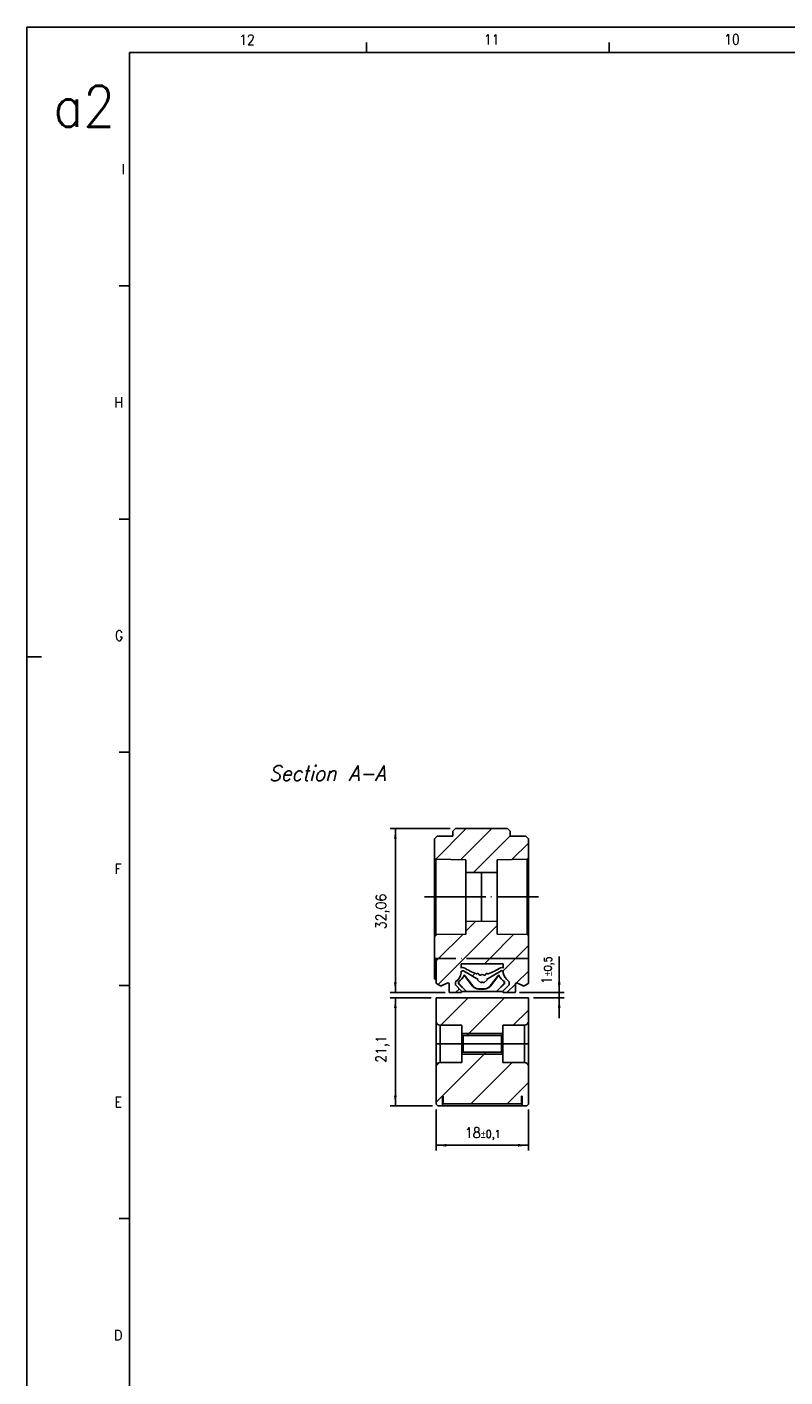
# Model space of a CAD drawing. Header units: millimetres. Extents: x -500 to 692, y -226 to 328.
# Tile 2 of 22: x -500 to -352, y 64 to 328. Entities that reach past the tile are written whole.
import ezdxf

# ---------------------------------------------------------------- set-up
doc = ezdxf.new("R2010")
doc.units = ezdxf.units.MM
doc.linetypes.add('DOT_CENTER', pattern=[14, 12, -1, 0, -1])
doc.layers.add('1', color=7, linetype='Continuous')
doc.styles.add('CONVERTER_11', font='txt.shx', dxfattribs={"width": 0.9})
doc.styles.add('CONVERTER_12', font='txt.shx', dxfattribs={"width": 0.9, "oblique": 15})
doc.dimstyles.new('ME10_DIM_32', dxfattribs={"dimtxt": 2, "dimasz": 2, "dimexe": 1, "dimexo": 1, "dimgap": 1, "dimtad": 1, "dimdsep": 46, "dimtxsty": 'CONVERTER_11', "dimsah": 1, "dimcen": 0.09, "dimclrd": 2, "dimclre": 2, "dimclrt": 2, "dimadec": 0, "dimazin": 0, "dimtol": 1, "dimtp": 0.1, "dimtm": 0.1, "dimtfac": 0.75, "dimtdec": 0, "dimtix": 1, "dimtmove": 0, "dimatfit": 3, "dimfxl": 1, "dimtolj": 1, "dimtzin": 0, "dimarcsym": 0})
doc.dimstyles.new('ME10_DIM_33', dxfattribs={"dimtxt": 2, "dimasz": 2, "dimexe": 1, "dimexo": 1, "dimgap": 1, "dimtad": 1, "dimdsep": 46, "dimtxsty": 'CONVERTER_11', "dimsah": 1, "dimcen": 0.09, "dimclrd": 2, "dimclre": 2, "dimclrt": 2, "dimadec": 0, "dimazin": 0, "dimtol": 1, "dimtp": 0.5, "dimtm": 0.5, "dimtfac": 0.75, "dimtdec": 0, "dimtix": 1, "dimtmove": 0, "dimatfit": 3, "dimfxl": 1, "dimtolj": 1, "dimtzin": 0, "dimarcsym": 0})
doc.dimstyles.new('ME10_DIM_34', dxfattribs={"dimtxt": 2, "dimasz": 2, "dimexe": 1, "dimexo": 1, "dimgap": 1, "dimtad": 1, "dimdsep": 46, "dimtxsty": 'CONVERTER_11', "dimsah": 1, "dimcen": 0.09, "dimclrd": 2, "dimclre": 2, "dimclrt": 2, "dimadec": 0, "dimazin": 0, "dimtfac": 1, "dimtdec": 4, "dimtix": 1, "dimtmove": 0, "dimatfit": 3, "dimfxl": 1, "dimtolj": 1, "dimtzin": 0, "dimarcsym": 0})
doc.dimstyles.new('ME10_DIM_35', dxfattribs={"dimtxt": 2, "dimasz": 2, "dimexe": 1, "dimexo": 1, "dimgap": 1, "dimtad": 1, "dimdsep": 46, "dimtxsty": 'CONVERTER_11', "dimsah": 1, "dimcen": 0.09, "dimclrd": 2, "dimclre": 2, "dimclrt": 2, "dimadec": 0, "dimazin": 0, "dimtfac": 1, "dimtdec": 4, "dimtix": 1, "dimtmove": 0, "dimatfit": 3, "dimfxl": 1, "dimtolj": 1, "dimtzin": 0, "dimarcsym": 0})
pattern_1 = [(45, (0, 0), (-3.535534, 3.535534), [])]
pattern_2 = [(45, (0, 0), (-2.5, 2.5), [])]

# ---------------------------------------------------------------- blocks, each defined once
blk = doc.blocks.new('CABEZA_ROSCADA_REGLA_S__35', base_point=(-419.65, 117.05))
at = {"linetype": 'Continuous'}
h = blk.add_hatch(dxfattribs=at)
h.set_pattern_fill('_USER', color=3, scale=5, angle=45, pattern_type=0)
h.set_pattern_definition(pattern_1)
edge = h.paths.add_edge_path()
edge.add_line((-414.65, 132.8), (-414.65, 131.05))
edge.add_line((-414.65, 131.05), (-414.4, 130.8))
edge.add_line((-414.4, 130.8), (-406.9, 130.8))
edge.add_line((-406.9, 130.8), (-406.65, 131.05))
edge.add_line((-406.65, 131.05), (-406.65, 132.8))
edge.add_line((-406.65, 132.8), (-402.4, 132.8))
edge.add_arc((-402.4, 133.55), 0.75, 270, 360)
edge.add_line((-401.65, 133.55), (-401.65, 138.15))
edge.add_line((-401.65, 138.15), (-419.65, 138.15))
edge.add_line((-419.65, 138.15), (-419.65, 133.55))
edge.add_arc((-418.9, 133.55), 0.75, 180, 270)
edge.add_line((-418.9, 132.8), (-414.65, 132.8))
h = blk.add_hatch(dxfattribs=at)
h.set_pattern_fill('_USER', color=3, scale=5, angle=45, pattern_type=0)
h.set_pattern_definition(pattern_1)
edge = h.paths.add_edge_path()
edge.add_line((-401.65, 124.75), (-401.65, 117.35))
edge.add_line((-401.65, 117.35), (-401.95, 117.05))
edge.add_line((-401.95, 117.05), (-402.85, 117.05))
edge.add_line((-402.85, 117.05), (-402.85, 118.95))
edge.add_line((-402.85, 118.95), (-403, 118.95))
edge.add_line((-403, 118.95), (-403, 117.45))
edge.add_line((-403, 117.45), (-418.3, 117.45))
edge.add_line((-418.3, 117.45), (-418.3, 118.95))
edge.add_line((-418.3, 118.95), (-418.45, 118.95))
edge.add_line((-418.45, 118.95), (-418.45, 117.05))
edge.add_line((-418.45, 117.05), (-419.35, 117.05))
edge.add_line((-419.35, 117.05), (-419.65, 117.35))
edge.add_line((-419.65, 117.35), (-419.65, 124.75))
edge.add_arc((-418.9, 124.75), 0.75, 90, 180, ccw=False)
edge.add_line((-418.9, 125.5), (-414.65, 125.5))
edge.add_line((-414.65, 125.5), (-414.65, 127.25))
edge.add_line((-414.65, 127.25), (-414.4, 127.5))
edge.add_line((-414.4, 127.5), (-406.9, 127.5))
edge.add_line((-406.9, 127.5), (-406.65, 127.25))
edge.add_line((-406.65, 127.25), (-406.65, 125.5))
edge.add_line((-406.65, 125.5), (-402.4, 125.5))
edge.add_arc((-402.4, 124.75), 0.75, 0, 90, ccw=False)
at = {"color": 7, "linetype": 'Continuous'}
for p, q in [((-401.65, 138.15), (-419.65, 138.15)), ((-419.65, 133.55), (-419.65, 138.15)), ((-401.65, 138.15), (-401.65, 133.55)), ((-419.65, 129.15), (-419.65, 133.55)), ((-414.65, 132.8), (-418.9, 132.8)), ((-414.65, 132.8), (-414.65, 131.05)), ((-406.65, 132.8), (-406.65, 131.05)), ((-402.4, 132.8), (-406.65, 132.8)), ((-401.65, 133.55), (-401.65, 129.15)), ((-414.65, 129.15), (-414.65, 131.05)), ((-414.4, 130.8), (-414.65, 131.05)), ((-414.4, 127.5), (-414.4, 130.8)), ((-414.4, 130.8), (-406.9, 130.8)), ((-406.9, 130.8), (-406.65, 131.05)), ((-406.9, 127.5), (-406.9, 130.8)), ((-406.65, 129.15), (-406.65, 131.05)), ((-419.65, 124.75), (-419.65, 129.15)), ((-419.65, 129.15), (-418.9, 129.15)), ((-418.9, 129.15), (-414.65, 129.15)), ((-414.65, 127.25), (-414.65, 129.15)), ((-414.4, 127.5), (-414.65, 127.25)), ((-414.65, 127.25), (-414.65, 125.5)), ((-414.4, 127.5), (-406.9, 127.5)), ((-406.9, 127.5), (-406.65, 127.25)), ((-406.65, 127.25), (-406.65, 129.15)), ((-402.4, 129.15), (-406.65, 129.15)), ((-406.65, 127.25), (-406.65, 125.5)), ((-401.65, 129.15), (-402.4, 129.15)), ((-401.65, 129.15), (-401.65, 124.75)), ((-419.65, 117.35), (-419.65, 124.75)), ((-418.9, 125.5), (-414.65, 125.5)), ((-406.65, 125.5), (-402.4, 125.5)), ((-401.65, 124.75), (-401.65, 117.35)), ((-418.45, 118.95), (-418.3, 118.95)), ((-418.45, 117.05), (-418.45, 118.95)), ((-418.3, 117.45), (-418.3, 118.95)), ((-403, 118.95), (-402.85, 118.95)), ((-403, 118.95), (-403, 117.45)), ((-402.85, 118.95), (-402.85, 117.05)), ((-419.65, 117.35), (-419.35, 117.05)), ((-418.45, 117.05), (-419.35, 117.05)), ((-402.85, 117.05), (-418.45, 117.05)), ((-418.3, 117.45), (-403, 117.45)), ((-401.95, 117.05), (-402.85, 117.05)), ((-401.95, 117.05), (-401.65, 117.35))]:
    blk.add_line(p, q, dxfattribs=at)
at = {"color": 3, "linetype": 'Continuous'}
for p, q in [((-418.9, 129.15), (-418.9, 132.8)), ((-402.4, 132.8), (-402.4, 129.15)), ((-418.9, 125.5), (-418.9, 129.15)), ((-402.4, 129.15), (-402.4, 125.5))]:
    blk.add_line(p, q, dxfattribs=at)
at = {"color": 7, "linetype": 'Continuous'}
for centre, start, end in [((-418.9, 133.55), 180, 270), ((-402.4, 133.55), 270, 0), ((-418.9, 124.75), 90, 180), ((-402.4, 124.75), 0, 90)]:
    blk.add_arc(centre, 0.75, start, end, dxfattribs=at)
at = {"layer": '1', "color": 30, "linetype": 'Continuous'}
for p, q in [((-406.65, 131.15), (-414.65, 131.15)), ((-406.65, 127.15), (-414.65, 127.15))]:
    blk.add_line(p, q, dxfattribs=at)
at = {"layer": '1', "color": 2, "linetype": 'DOT_CENTER'}
blk.add_line((-404.65, 129.15), (-416.65, 129.15), dxfattribs=at)
blk = doc.blocks.new('REGLA_S-320-T__36', base_point=(-419.95, 139.15))
at = {"linetype": 'Continuous'}
h = blk.add_hatch(dxfattribs=at)
h.set_pattern_fill('_USER', color=3, scale=3.535534, angle=45, pattern_type=0)
h.set_pattern_definition(pattern_2)
edge = h.paths.add_edge_path()
edge.add_line((-416.41, 170.71), (-416.41, 169.71))
edge.add_line((-416.41, 169.71), (-419.45, 169.71))
edge.add_line((-419.45, 169.71), (-419.95, 169.21))
edge.add_line((-419.95, 169.21), (-419.95, 165.46))
edge.add_line((-419.95, 165.46), (-419.7, 165.2))
edge.add_line((-419.7, 165.2), (-413.85, 165.1))
edge.add_line((-413.85, 165.1), (-413.85, 162.65))
edge.add_line((-413.85, 162.65), (-410.8, 162.6))
edge.add_line((-410.8, 162.6), (-407.75, 162.65))
edge.add_line((-407.75, 162.65), (-407.75, 165.1))
edge.add_line((-407.75, 165.1), (-401.9, 165.2))
edge.add_line((-401.9, 165.2), (-401.65, 165.46))
edge.add_line((-401.65, 165.46), (-401.65, 169.21))
edge.add_line((-401.65, 169.21), (-402.15, 169.71))
edge.add_line((-402.15, 169.71), (-405.19, 169.71))
edge.add_line((-405.19, 169.71), (-405.19, 170.71))
edge.add_spline(control_points=[(-405.19, 170.71), (-405.23, 170.75), (-405.31, 170.84), (-405.44, 170.96), (-405.56, 171.09), (-405.65, 171.17), (-405.69, 171.21)], knot_values=[0, 0, 0, 0, 0.176804, 0.353607, 0.530411, 0.707214, 0.707214, 0.707214, 0.707214], degree=3, periodic=0)
edge.add_line((-405.69, 171.21), (-415.91, 171.21))
edge.add_spline(control_points=[(-415.91, 171.21), (-415.95, 171.17), (-416.04, 171.09), (-416.16, 170.96), (-416.29, 170.84), (-416.37, 170.75), (-416.41, 170.71)], knot_values=[0, 0, 0, 0, 0.176804, 0.353607, 0.530411, 0.707214, 0.707214, 0.707214, 0.707214], degree=3, periodic=0)
h = blk.add_hatch(dxfattribs=at)
h.set_pattern_fill('_USER', color=3, scale=3.535534, angle=45, pattern_type=0)
h.set_pattern_definition(pattern_2)
h.paths.add_polyline_path([(-419.95, 145.83), (-419.95, 150.24), (-419.7, 150.5), (-413.85, 150.6), (-413.85, 153.05), (-410.8, 153.1), (-407.75, 153.05), (-407.75, 150.6), (-401.9, 150.5), (-401.65, 150.24), (-401.65, 145.83), (-401.7, 145.83), (-419.65, 145.83)])
h = blk.add_hatch(dxfattribs=at)
h.set_pattern_fill('_USER', color=3, scale=3.535534, angle=45, pattern_type=0)
h.set_pattern_definition(pattern_2)
edge = h.paths.add_edge_path()
edge.add_arc((-414.84, 144.03), 0.709, 276.9104, 295.0938, ccw=False)
edge.add_line((-414.75, 143.33), (-414.75, 143.04))
edge.add_arc((-414.95, 143.04), 0.2, 349.3965, 360, ccw=False)
edge.add_arc((-417.31, 143.48), 2.6, 305.136, 349.3965, ccw=False)
edge.add_arc((-415.7, 141.19), 0.2, 125.136, 180)
edge.add_line((-415.9, 141.19), (-415.9, 140.73))
edge.add_arc((-415.7, 140.73), 0.2, 180, 225)
edge.add_line((-415.84, 140.59), (-414.74, 139.49))
edge.add_arc((-414.88, 139.35), 0.2, 0, 45, ccw=False)
edge.add_arc((-414.88, 139.35), 0.2, 270, 360, ccw=False)
edge.add_line((-414.88, 139.15), (-416.91, 139.15))
edge.add_arc((-416.91, 139.35), 0.2, 180, 270, ccw=False)
edge.add_line((-417.11, 139.35), (-417.11, 140.85))
edge.add_arc((-417.31, 140.85), 0.2, 0, 115)
edge.add_line((-417.39, 141.04), (-418.65, 140.45))
edge.add_arc((-418.73, 140.63), 0.2, 240, 295, ccw=False)
edge.add_line((-418.83, 140.46), (-419.55, 140.88))
edge.add_arc((-419.45, 141.05), 0.2, 180, 240, ccw=False)
edge.add_line((-419.65, 141.05), (-419.65, 141.55))
edge.add_line((-419.65, 141.55), (-419.65, 145.83))
edge.add_line((-419.65, 145.83), (-401.7, 145.83))
edge.add_line((-401.7, 145.83), (-401.65, 145.83))
edge.add_line((-401.65, 145.83), (-401.65, 141.05))
edge.add_arc((-401.85, 141.05), 0.2, 300, 360, ccw=False)
edge.add_line((-401.75, 140.88), (-402.47, 140.46))
edge.add_arc((-402.57, 140.63), 0.2, 245, 300, ccw=False)
edge.add_line((-402.65, 140.45), (-403.91, 141.04))
edge.add_arc((-403.99, 140.85), 0.2, 65, 180)
edge.add_line((-404.19, 140.85), (-404.19, 139.35))
edge.add_arc((-404.39, 139.35), 0.2, 270, 360, ccw=False)
edge.add_line((-404.39, 139.15), (-406.42, 139.15))
edge.add_arc((-406.42, 139.35), 0.2, 180, 270, ccw=False)
edge.add_arc((-406.42, 139.35), 0.2, 135, 180, ccw=False)
edge.add_line((-406.56, 139.49), (-405.46, 140.59))
edge.add_arc((-405.6, 140.73), 0.2, 315, 360)
edge.add_line((-405.4, 140.73), (-405.4, 141.19))
edge.add_arc((-405.6, 141.19), 0.2, 0, 54.864)
edge.add_arc((-403.99, 143.48), 2.6, 190.1864, 234.864, ccw=False)
edge.add_line((-406.55, 143.02), (-406.55, 143.33))
edge.add_arc((-406.46, 144.03), 0.709, 244.9062, 263.0896, ccw=False)
edge.add_arc((-406.85, 143.2), 0.213, 64.9062, 120)
edge.add_line((-406.96, 143.38), (-409.85, 141.72))
edge.add_line((-409.85, 141.72), (-409.7, 141.63))
edge.add_line((-409.7, 141.63), (-410.36, 141.09))
edge.add_line((-410.36, 141.09), (-410.65, 141.25))
edge.add_line((-410.65, 141.25), (-410.94, 141.09))
edge.add_line((-410.94, 141.09), (-411.6, 141.63))
edge.add_line((-411.6, 141.63), (-411.45, 141.72))
edge.add_line((-411.45, 141.72), (-414.34, 143.38))
edge.add_arc((-414.45, 143.2), 0.213, 60, 115.0938)
edge = h.paths.add_edge_path(flags=16)
edge.add_arc((-414.85, 144.14), 0.203, 297.9917, 309.0184)
edge.add_arc((-414.45, 143.66), 0.426, 58.8346, 129.0184, ccw=False)
edge.add_arc((-406.86, 156.21), 14.25, 238.8346, 249.7069)
edge.add_arc((-411.73, 143.05), 0.213, 249.7069, 298.7494)
edge.add_arc((-411.52, 142.68), 0.206, 8.6154, 118.7494, ccw=False)
edge.add_arc((-411.12, 142.74), 0.206, 188.6154, 312.2603)
edge.add_arc((-410.77, 142.36), 0.305, 65.9098, 132.2603, ccw=False)
edge.add_arc((-410.53, 142.36), 0.305, 47.7397, 114.0902, ccw=False)
edge.add_arc((-410.18, 142.74), 0.206, 227.7397, 351.3846)
edge.add_arc((-409.78, 142.68), 0.206, 61.2506, 171.3846, ccw=False)
edge.add_arc((-409.57, 143.05), 0.213, 241.2506, 290.2931)
edge.add_arc((-414.44, 156.21), 14.25, 290.2931, 301.1654)
edge.add_arc((-406.85, 143.66), 0.426, 50.9816, 121.1654, ccw=False)
edge.add_arc((-406.45, 144.14), 0.203, 230.9816, 242.0083)
edge.add_line((-406.55, 143.96), (-406.55, 144.79))
edge.add_line((-406.55, 144.79), (-414.75, 144.79))
edge.add_line((-414.75, 144.79), (-414.75, 143.96))
at = {"color": 7, "linetype": 'Continuous'}
for p, q in [((-419.45, 169.71), (-419.95, 169.21)), ((-419.95, 165.46), (-419.95, 169.21)), ((-419.45, 169.71), (-416.41, 169.71)), ((-416.41, 169.71), (-416.41, 170.71)), ((-405.69, 171.21), (-415.91, 171.21)), ((-405.19, 169.71), (-405.19, 170.71)), ((-402.15, 169.71), (-405.19, 169.71)), ((-401.65, 169.21), (-402.15, 169.71)), ((-401.65, 165.46), (-401.65, 169.21)), ((-419.7, 165.2), (-419.95, 165.46)), ((-419.95, 150.24), (-419.95, 165.46)), ((-419.7, 150.5), (-419.7, 165.2)), ((-413.85, 165.1), (-419.7, 165.2)), ((-413.85, 162.65), (-413.85, 165.1)), ((-407.75, 165.1), (-401.9, 165.2)), ((-407.75, 162.65), (-407.75, 165.1)), ((-401.9, 165.2), (-401.65, 165.46)), ((-401.9, 150.5), (-401.9, 165.2)), ((-401.65, 150.24), (-401.65, 165.46)), ((-413.85, 153.05), (-413.85, 162.65)), ((-410.8, 162.6), (-413.85, 162.65)), ((-410.8, 162.6), (-407.75, 162.65)), ((-407.75, 153.05), (-407.75, 162.65)), ((-410.8, 153.1), (-413.85, 153.05)), ((-413.85, 150.6), (-413.85, 153.05)), ((-410.8, 153.1), (-407.75, 153.05)), ((-407.75, 150.6), (-407.75, 153.05)), ((-419.7, 150.5), (-419.95, 150.24)), ((-413.85, 150.6), (-419.7, 150.5)), ((-407.75, 150.6), (-401.9, 150.5)), ((-401.9, 150.5), (-401.65, 150.24)), ((-419.95, 145.83), (-419.95, 150.24)), ((-401.65, 145.83), (-401.65, 150.24)), ((-419.95, 141.85), (-419.95, 145.83)), ((-419.95, 145.83), (-419.65, 145.83)), ((-419.65, 145.83), (-419.65, 141.55)), ((-401.65, 141.05), (-401.65, 145.83)), ((-414.75, 143.96), (-414.75, 144.79)), ((-406.55, 144.79), (-414.75, 144.79)), ((-414.75, 143.04), (-414.75, 143.33)), ((-411.45, 141.72), (-414.34, 143.38)), ((-412.53, 140.42), (-414.21, 142.58)), ((-412.5, 140.48), (-414.19, 142.63)), ((-406.96, 143.38), (-409.85, 141.72)), ((-409.1, 140.48), (-407.41, 142.63)), ((-409.07, 140.42), (-407.39, 142.58)), ((-406.55, 144.79), (-406.55, 143.96)), ((-406.55, 143.33), (-406.55, 143.02)), ((-419.95, 141.85), (-419.65, 141.55)), ((-419.65, 141.55), (-419.65, 141.05)), ((-418.83, 140.46), (-419.55, 140.88)), ((-417.39, 141.04), (-418.65, 140.45)), ((-417.11, 139.35), (-417.11, 140.85)), ((-415.9, 141.19), (-415.9, 140.73)), ((-415.84, 140.59), (-414.74, 139.49)), ((-415.3, 141.28), (-415.3, 140.9)), ((-415.3, 140.9), (-415.25, 140.92)), ((-415.3, 140.9), (-413.75, 139.35)), ((-415.25, 141.32), (-415.25, 140.92)), ((-415.25, 140.92), (-413.73, 139.4)), ((-411.6, 141.63), (-411.45, 141.72)), ((-410.94, 141.09), (-411.6, 141.63)), ((-411.34, 139.85), (-410.26, 139.85)), ((-411.32, 139.9), (-410.28, 139.9)), ((-410.65, 141.25), (-410.94, 141.09)), ((-410.36, 141.09), (-410.65, 141.25)), ((-409.7, 141.63), (-410.36, 141.09)), ((-409.85, 141.72), (-409.7, 141.63)), ((-406.35, 140.92), (-407.87, 139.4)), ((-406.3, 140.9), (-407.85, 139.35)), ((-406.56, 139.49), (-405.46, 140.59)), ((-406.35, 141.32), (-406.35, 140.92)), ((-406.3, 140.9), (-406.35, 140.92)), ((-406.3, 141.28), (-406.3, 140.9)), ((-405.4, 140.73), (-405.4, 141.19)), ((-404.19, 140.85), (-404.19, 139.35)), ((-402.65, 140.45), (-403.91, 141.04)), ((-401.75, 140.88), (-402.47, 140.46)), ((-414.88, 139.15), (-416.91, 139.15)), ((-414.68, 139.35), (-413.75, 139.35)), ((-413.75, 139.35), (-413.73, 139.4)), ((-407.85, 139.35), (-413.75, 139.35)), ((-407.87, 139.4), (-413.73, 139.4)), ((-407.85, 139.35), (-407.87, 139.4)), ((-406.62, 139.35), (-407.85, 139.35)), ((-404.39, 139.15), (-406.42, 139.15))]:
    blk.add_line(p, q, dxfattribs=at)
at = {"color": 3, "linetype": 'Continuous'}
for p, q in [((-410.8, 153.1), (-410.8, 162.6)), ((-412.5, 140.48), (-412.53, 140.42)), ((-411.32, 139.9), (-411.34, 139.85)), ((-410.28, 139.9), (-410.26, 139.85)), ((-409.1, 140.48), (-409.07, 140.42))]:
    blk.add_line(p, q, dxfattribs=at)
at = {"color": 2, "linetype": 'DOT_CENTER'}
for q in [(-419.65, 145.83), (-401.65, 145.83)]:
    blk.add_line((-401.7, 145.83), q, dxfattribs=at)
at = {"color": 7, "linetype": 'Continuous'}
for centre, radius, start, end in [((-417.31, 143.48), 2.6, 305.136, 349.3965), ((-416.55, 143.45), 2.5, 301.3957, 339.5506), ((-414.95, 143.04), 0.2, 349.3965, 0), ((-414.85, 144.14), 0.203, 297.9917, 309.0184), ((-414.84, 144.03), 0.709, 276.9104, 295.0938), ((-414.45, 143.66), 0.426, 58.8346, 129.0184), ((-414.45, 143.2), 0.213, 60, 115.0938), ((-406.86, 156.21), 14.25, 238.8346, 249.7069), ((-416.55, 143.45), 2.5, 339.5506, 340.9699), ((-411.73, 143.05), 0.213, 249.7069, 298.7494), ((-411.52, 142.68), 0.206, 8.6154, 118.7494), ((-411.12, 142.74), 0.206, 188.6154, 312.2603), ((-410.77, 142.36), 0.305, 65.9098, 132.2603), ((-410.53, 142.36), 0.305, 47.7397, 114.0902), ((-410.18, 142.74), 0.206, 227.7397, 351.3846), ((-409.78, 142.68), 0.206, 61.2506, 171.3846), ((-409.57, 143.05), 0.213, 241.2506, 290.2931), ((-414.44, 156.21), 14.25, 290.2931, 301.1654), ((-405.05, 143.45), 2.5, 199.0301, 200.4494), ((-405.05, 143.45), 2.5, 200.4494, 238.6043), ((-406.85, 143.66), 0.426, 50.9816, 121.1654), ((-406.85, 143.2), 0.213, 64.9062, 120), ((-406.46, 144.03), 0.709, 244.9062, 263.0896), ((-406.45, 144.14), 0.203, 230.9816, 242.0083), ((-403.99, 143.48), 2.6, 190.1864, 234.864), ((-419.45, 141.05), 0.2, 180, 240), ((-418.73, 140.63), 0.2, 240, 295), ((-417.31, 140.85), 0.2, 0, 115), ((-415.7, 141.19), 0.2, 125.136, 180), ((-415.7, 140.73), 0.2, 180, 225), ((-416.55, 143.45), 2.5, 300, 301.3957), ((-411.34, 141.35), 1.5, 218, 270), ((-411.32, 141.4), 1.5, 218, 270), ((-410.28, 141.4), 1.5, 270, 322), ((-410.26, 141.35), 1.5, 270, 322), ((-405.05, 143.45), 2.5, 238.6043, 240), ((-405.6, 141.19), 0.2, 0, 54.864), ((-405.6, 140.73), 0.2, 315, 0), ((-403.99, 140.85), 0.2, 65, 180), ((-402.57, 140.63), 0.2, 245, 300), ((-401.85, 141.05), 0.2, 300, 0), ((-416.91, 139.35), 0.2, 180, 270), ((-414.88, 139.35), 0.2, 270, 360), ((-414.88, 139.35), 0.2, 360, 45), ((-406.42, 139.35), 0.2, 135, 180), ((-406.42, 139.35), 0.2, 180, 270), ((-404.39, 139.35), 0.2, 270, 0)]:
    blk.add_arc(centre, radius, start, end, dxfattribs=at)
for points in [[(-415.91, 171.21), (-415.95, 171.17), (-416.04, 171.09), (-416.16, 170.96), (-416.29, 170.84), (-416.37, 170.75), (-416.41, 170.71)], [(-405.69, 171.21), (-405.65, 171.17), (-405.56, 171.09), (-405.44, 170.96), (-405.31, 170.84), (-405.23, 170.75), (-405.19, 170.71)]]:
    blk.add_open_spline(points, degree=3, dxfattribs=at)
at = {"layer": '1', "color": 2, "linetype": 'DOT_CENTER'}
blk.add_line((-421.95, 157.85), (-399.65, 157.85), dxfattribs=at)
blk = doc.blocks.new('REGLA_S2-320-T__37', base_point=(-419.95, 117.05))
for name, p in [('REGLA_S-320-T__36', (-419.95, 139.15)), ('CABEZA_ROSCADA_REGLA_S__35', (-419.65, 117.05))]:
    blk.add_blockref(name, p)
blk = doc.blocks.new('*D71')
at = {"layer": '1', "color": 2, "linetype": 'Continuous'}
for p, q in [((-419.65, 116.35), (-419.65, 108.33)), ((-401.65, 116.35), (-401.65, 108.33)), ((-419.65, 109.33), (-401.65, 109.33))]:
    blk.add_line(p, q, dxfattribs=at)
at = {"layer": '1', "color": 2}
for points in [[(-417.65, 109.6), (-417.65, 109.07), (-419.65, 109.33)], [(-403.65, 109.07), (-403.65, 109.6), (-401.65, 109.33)]]:
    blk.add_solid(points, dxfattribs=at)
at = {"layer": '1', "color": 2, "insert": (-414.04, 110.33), "char_height": 2, "attachment_point": 7, "rotation": 0.0001, "line_spacing_factor": 0.60024, "style": 'CONVERTER_11'}
blk.add_mtext('\\C2;18\\C2;\\H1.5;{\\Fgdt;`}0,1', dxfattribs=at)
blk = doc.blocks.new('*D72')
at = {"layer": '1', "color": 2, "linetype": 'Continuous'}
for p, q in [((-395.63, 146.21), (-395.63, 139.15)), ((-403.39, 139.15), (-394.63, 139.15)), ((-400.65, 138.15), (-394.63, 138.15)), ((-395.63, 139.15), (-395.63, 138.15)), ((-395.63, 138.15), (-395.63, 134.15))]:
    blk.add_line(p, q, dxfattribs=at)
at = {"layer": '1', "color": 2}
for points in [[(-395.89, 141.15), (-395.36, 141.15), (-395.63, 139.15)], [(-395.36, 136.15), (-395.89, 136.15), (-395.63, 138.15)]]:
    blk.add_solid(points, dxfattribs=at)
at = {"layer": '1', "color": 2, "insert": (-396.63, 140.79), "char_height": 2, "attachment_point": 7, "rotation": 90, "line_spacing_factor": 0.60024, "style": 'CONVERTER_11'}
blk.add_mtext('\\C2;1\\C2;\\H1.5;{\\Fgdt;`}0,5', dxfattribs=at)
blk = doc.blocks.new('*D73')
at = {"layer": '1', "color": 2, "linetype": 'Continuous'}
for p, q in [((-420.65, 138.15), (-428.63, 138.15)), ((-427.63, 138.15), (-427.63, 117.05)), ((-420.35, 117.05), (-428.63, 117.05))]:
    blk.add_line(p, q, dxfattribs=at)
at = {"layer": '1', "color": 2}
for points in [[(-427.37, 136.15), (-427.89, 136.15), (-427.63, 138.15)], [(-427.89, 119.05), (-427.37, 119.05), (-427.63, 117.05)]]:
    blk.add_solid(points, dxfattribs=at)
at = {"layer": '1', "color": 2, "insert": (-428.83, 125.45), "char_height": 2, "attachment_point": 7, "rotation": 90, "line_spacing_factor": 0.60024, "style": 'CONVERTER_11'}
blk.add_mtext('21,1', dxfattribs=at)
blk = doc.blocks.new('*D74')
at = {"layer": '1', "color": 2, "linetype": 'Continuous'}
for p, q in [((-416.91, 171.21), (-428.63, 171.21)), ((-427.63, 171.21), (-427.63, 139.15)), ((-417.91, 139.15), (-428.63, 139.15))]:
    blk.add_line(p, q, dxfattribs=at)
at = {"layer": '1', "color": 2}
for points in [[(-427.37, 169.21), (-427.89, 169.21), (-427.63, 171.21)], [(-427.89, 141.15), (-427.37, 141.15), (-427.63, 139.15)]]:
    blk.add_solid(points, dxfattribs=at)
at = {"layer": '1', "color": 2, "insert": (-428.83, 151.53), "char_height": 2, "attachment_point": 7, "rotation": 90, "line_spacing_factor": 0.60024, "style": 'CONVERTER_11'}
blk.add_mtext('32,06', dxfattribs=at)
blk = doc.blocks.new('_A2', base_point=(89.41, -87.22))
at = {"layer": '1', "color": 2, "linetype": 'Continuous'}
for p, q in [((94.41, 327.78), (-499.59, 327.78)), ((-499.59, 327.78), (-499.59, 204.78)), ((-433.27, 322.78), (-433.27, 324.78)), ((-385.85, 322.78), (-385.85, 324.78)), ((-479.59, 277.23), (-481.59, 277.23)), ((-479.59, 231.67), (-481.59, 231.67)), ((-499.59, 204.78), (-496.78, 204.78)), ((-499.59, 204.78), (-499.59, -92.22)), ((-479.59, 186.12), (-481.59, 186.12)), ((-479.59, 140.56), (-481.59, 140.56)), ((-479.59, 95.01), (-481.59, 95.01))]:
    blk.add_line(p, q, dxfattribs=at)
at = {"layer": '1', "color": 7, "linetype": 'Continuous'}
for p, q in [((89.41, 322.78), (-479.59, 322.78)), ((-479.59, 322.78), (-479.59, -87.22))]:
    blk.add_line(p, q, dxfattribs=at)
at = {"layer": '1', "color": 2, "char_height": 2, "attachment_point": 4, "line_spacing_factor": 1.20048, "style": 'CONVERTER_11'}
for s, insert in [('12', (-458.17, 325.28)), ('11', (-410.36, 325.34)), ('10', (-363.42, 325.37)), ('I', (-481.09, 300.01)), ('H', (-482.53, 254.45)), ('G', (-482.41, 208.89)), ('F', (-482.49, 163.34)), ('E', (-482.49, 117.78)), ('D', (-482.58, 72.23))]:
    blk.add_mtext(s, dxfattribs=dict(at, insert=insert))
at = {"layer": '1', "color": 6, "insert": (-494.45, 312.31), "char_height": 8, "attachment_point": 4, "line_spacing_factor": 1.20048, "style": 'CONVERTER_11'}
blk.add_mtext('a2', dxfattribs=at)
blk = doc.blocks.new('B-B__38', base_point=(-410.8, 144.2))
blk.add_blockref('REGLA_S2-320-T__37', (-419.95, 117.05))
at = {"layer": '1', "color": 7, "insert": (-440.95, 183.5), "char_height": 3, "attachment_point": 2, "line_spacing_factor": 1.20048, "style": 'CONVERTER_12'}
blk.add_mtext('Section A-A', dxfattribs=at)
at = {"layer": '1'}
for base, p1, p2, dimstyle, picture, middle in [((-427.629, 171.21), (-416.908, 139.15), (-415.91, 171.21), 'ME10_DIM_35', '*D74', (-429.729, 155.18)), ((-395.628, 139.15), (-401.65, 138.15), (-404.392, 139.15), 'ME10_DIM_33', '*D72', (-397.628, 143.499)), ((-427.629, 138.15), (-419.35, 117.05), (-419.65, 138.15), 'ME10_DIM_34', '*D73', (-429.729, 127.6))]:
    dim = blk.add_linear_dim(base=base, p1=p1, p2=p2, angle=90, dimstyle=dimstyle, dxfattribs=at)
    dim.commit()
    dim.dimension.update_dxf_attribs({"geometry": picture, "text_midpoint": middle, "text_rotation": 90})
dim = blk.add_aligned_dim(p1=(-401.65, 117.35), p2=(-419.65, 117.35), distance=8.017, dimstyle='ME10_DIM_32', dxfattribs=at)
dim.commit()
dim.dimension.update_dxf_attribs({"geometry": '*D71', "text_midpoint": (-410.65, 111.333), "text_rotation": 0.00014})

msp = doc.modelspace()

# ---------------------------------------------------------------- block references
for name, p in [('_A2', (89.41, -87.22)), ('B-B__38', (-410.8, 144.2))]:
    msp.add_blockref(name, p)

doc.saveas('drawing.dxf')
